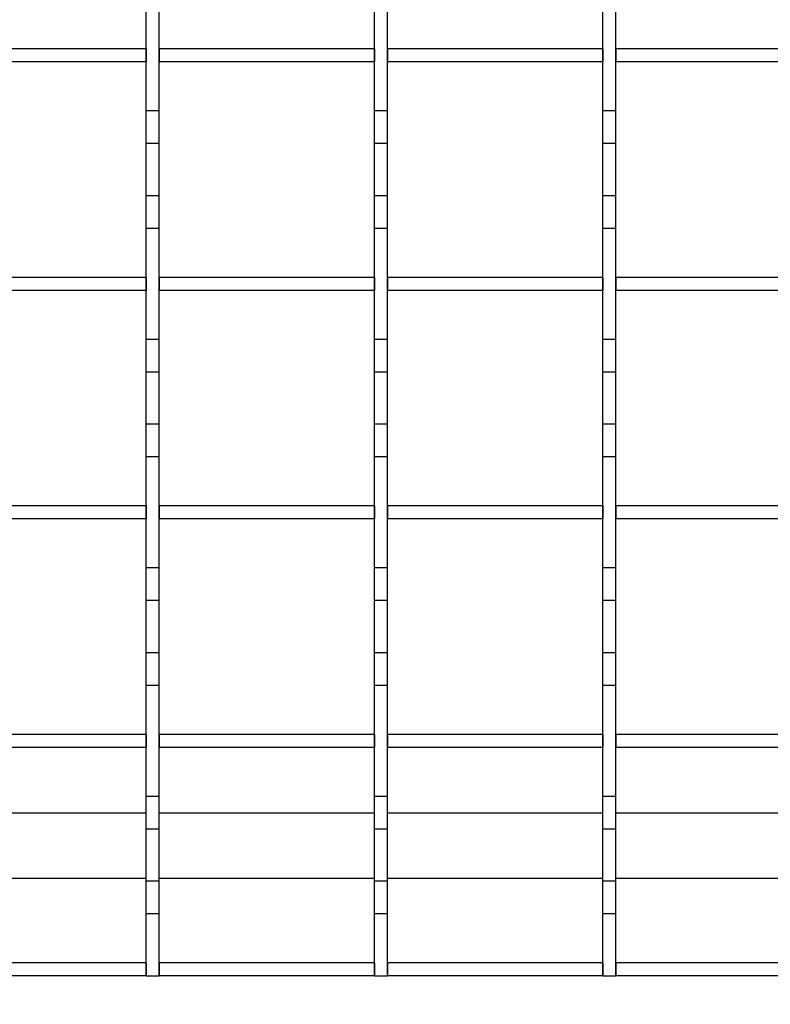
# Model space of a CAD drawing. Extents: x -72 to 51457, y 0 to 26838.
# Tile 109 of 203: x 9123 to 9238, y 9533 to 9684. Entities that reach past the tile are written whole.
import ezdxf
from ezdxf.enums import TextEntityAlignment as Align

# ---------------------------------------------------------------- set-up
doc = ezdxf.new("R2010")
doc.units = 0
doc.header["$LTSCALE"] = 12
for name, pattern in [('LDM', [0]), ('LEA', [0]), ('LFUN', [0]), ('SOLID_THIN', [0])]:
    doc.linetypes.add(name, pattern=pattern)
doc.layers.get('0').update_dxf_attribs({"linetype": 'CONTINUOUS'})
doc.layers.add('4', color=7, linetype='CONTINUOUS')
doc.styles.get("Standard").update_dxf_attribs({"font": 'medtext', "width": 0.75})
doc.styles.add('TDM', font='TXT', dxfattribs={"width": 0.675})
doc.dimstyles.new('MEDDIM1642', dxfattribs={"dimscale": 20, "dimtxt": 6, "dimasz": 3.5, "dimexe": 2.5, "dimexo": 2.5, "dimgap": 1.665, "dimtad": 1, "dimdec": 4, "dimrnd": 1, "dimzin": 12, "dimdsep": 46, "dimtxsty": 'Standard', "dimblk": 'MEDFUNV_7', "dimcen": 30, "dimclrd": 7, "dimclre": 7, "dimclrt": 7, "dimadec": 0, "dimazin": 0, "dimtfac": 0.7, "dimtdec": 4, "dimtmove": 0, "dimatfit": 3, "dimldrblk": 'MEDFUNV_7', "dimfxl": 0, "dimtolj": 1, "dimtzin": 0, "dimarcsym": 0})
doc.dimstyles.new('MEDDIM8157', dxfattribs={"dimscale": 20, "dimtxt": 6, "dimasz": 3.5, "dimexe": 2.5, "dimexo": 2.5, "dimgap": 1.665, "dimtad": 1, "dimdec": 4, "dimrnd": 1, "dimzin": 12, "dimdsep": 46, "dimtxsty": 'Standard', "dimblk": 'MEDFUNV_7', "dimcen": 30, "dimclrd": 7, "dimclre": 7, "dimclrt": 7, "dimadec": 0, "dimazin": 0, "dimtfac": 0.7, "dimtdec": 4, "dimtmove": 0, "dimatfit": 3, "dimldrblk": 'MEDFUNV_7', "dimfxl": 0, "dimtolj": 1, "dimtzin": 0, "dimarcsym": 0})

# ---------------------------------------------------------------- blocks, each defined once
blk = doc.blocks.new('MEDFUNV_6')
at = {"color": 0, "linetype": 'LFUN', "lineweight": -2}
for points in [[(1, 0.1333), (0, 0), (1, -0.1333), (1, 0.1333)], [(1, 0.1111), (0.1667, 0), (1, -0.1111)], [(1, 0.0889), (0.3333, 0), (1, -0.0889)], [(1, 0.0667), (0.5, 0), (1, -0.0667)], [(1, 0.0444), (0.6667, 0), (1, -0.0444)], [(1, 0.0222), (0.8333, 0), (1, -0.0222)]]:
    blk.add_lwpolyline(points, dxfattribs=at)
blk = doc.blocks.new('MEDFUNV_7')
at = {"color": 0, "linetype": 'LFUN', "lineweight": -2}
for points in [[(-1, 0.1333), (0, 0), (-1, -0.1333), (-1, 0.1333)], [(-1, 0.1111), (-0.1667, 0), (-1, -0.1111)], [(-1, 0.0889), (-0.3333, 0), (-1, -0.0889)], [(-1, 0.0667), (-0.5, 0), (-1, -0.0667)], [(-1, 0.0444), (-0.6667, 0), (-1, -0.0444)], [(-1, 0.0222), (-0.8333, 0), (-1, -0.0222)]]:
    blk.add_lwpolyline(points, dxfattribs=at)
blk = doc.blocks.new('MEDCLUMP_DIM_1643_')
at = {"layer": '4', "color": 7, "linetype": 'LEA', "lineweight": 25}
for p, q in [((5834.76, 9566.68), (5834.76, 10860.26)), ((10834.76, 9478.68), (10834.76, 10860.26))]:
    blk.add_line(p, q, dxfattribs=at)
at = {"layer": '4', "color": 7, "linetype": 'LDM', "lineweight": 25}
blk.add_line((5834.76, 10810.26), (10834.76, 10810.26), dxfattribs=at)
at = {"layer": '4', "color": 7, "linetype": 'LDM', "lineweight": 25, "xscale": 70, "yscale": 70, "zscale": 70}
for name, p in [('MEDFUNV_6', (5834.76, 10810.26)), ('MEDFUNV_7', (10834.76, 10810.26))]:
    blk.add_blockref(name, p, dxfattribs=at)
at = {"layer": '4', "color": 7, "lineweight": 25, "style": 'TDM', "width": 0.781579}
blk.add_text('5000', height=120, dxfattribs=at).set_placement((8186.26, 10810.26), align=Align.BOTTOM_LEFT)
blk = doc.blocks.new('*D70')
at = {"lineweight": 0}
blk.add_blockref('MEDCLUMP_DIM_1643_', (0, 0), dxfattribs=at)
blk = doc.blocks.new('MEDCLUMP_DIM_8158_')
at = {"layer": '4', "color": 7, "linetype": 'LEA', "lineweight": 25}
for p, q in [((5834.76, 10690.47), (5834.76, 11104.98)), ((11834.76, 9566.34), (11834.76, 11104.98))]:
    blk.add_line(p, q, dxfattribs=at)
at = {"layer": '4', "color": 7, "linetype": 'LDM', "lineweight": 25}
blk.add_line((5834.76, 11054.98), (11834.76, 11054.98), dxfattribs=at)
at = {"layer": '4', "color": 7, "linetype": 'LDM', "lineweight": 25, "xscale": 70, "yscale": 70, "zscale": 70}
for name, p in [('MEDFUNV_6', (5834.76, 11054.98)), ('MEDFUNV_7', (11834.76, 11054.98))]:
    blk.add_blockref(name, p, dxfattribs=at)
at = {"layer": '4', "color": 7, "lineweight": 25, "style": 'TDM'}
for s, width, p in [('( Option Aquaclean)', 0.748515, (8267.25, 11054.98)), ('6000', 0.781579, (7890.26, 11054.98))]:
    blk.add_text(s, height=120, dxfattribs=dict(at, width=width)).set_placement(p, align=Align.BOTTOM_LEFT)
blk = doc.blocks.new('*D16')
at = {"lineweight": 0}
blk.add_blockref('MEDCLUMP_DIM_8158_', (0, 0), dxfattribs=at)
blk = doc.blocks.new('Vela_Drauf')
at = {"color": 7, "linetype": 'SOLID_THIN', "lineweight": 25}
for p, q in [((9142.26, 9670.18), (9142.26, 9687.18)), ((9144.26, 9670.18), (9144.26, 9687.18)), ((9177.26, 9670.18), (9177.26, 9687.18)), ((9179.26, 9670.18), (9179.26, 9687.18)), ((9212.26, 9670.18), (9212.26, 9687.18)), ((9214.26, 9670.18), (9214.26, 9687.18)), ((9142.26, 9679.68), (9109.26, 9679.68)), ((9142.26, 9679.68), (9142.26, 9677.68)), ((9144.26, 9679.68), (9144.26, 9677.68)), ((9177.26, 9679.68), (9144.26, 9679.68)), ((9177.26, 9679.68), (9177.26, 9677.68)), ((9179.26, 9679.68), (9179.26, 9677.68)), ((9212.26, 9679.68), (9179.26, 9679.68)), ((9212.26, 9679.68), (9212.26, 9677.68)), ((9214.26, 9679.68), (9214.26, 9677.68)), ((9247.26, 9679.68), (9214.26, 9679.68)), ((9142.26, 9677.68), (9109.26, 9677.68)), ((9177.26, 9677.68), (9144.26, 9677.68)), ((9212.26, 9677.68), (9179.26, 9677.68)), ((9247.26, 9677.68), (9214.26, 9677.68)), ((9144.26, 9670.18), (9142.26, 9670.18)), ((9142.26, 9665.18), (9142.26, 9670.18)), ((9144.26, 9665.18), (9144.26, 9670.18)), ((9179.26, 9670.18), (9177.26, 9670.18)), ((9177.26, 9665.18), (9177.26, 9670.18)), ((9179.26, 9665.18), (9179.26, 9670.18)), ((9214.26, 9670.18), (9212.26, 9670.18)), ((9212.26, 9665.18), (9212.26, 9670.18)), ((9214.26, 9665.18), (9214.26, 9670.18)), ((9144.26, 9665.18), (9142.26, 9665.18)), ((9142.26, 9657.18), (9142.26, 9665.18)), ((9144.26, 9657.18), (9144.26, 9665.18)), ((9179.26, 9665.18), (9177.26, 9665.18)), ((9177.26, 9657.18), (9177.26, 9665.18)), ((9179.26, 9657.18), (9179.26, 9665.18)), ((9214.26, 9665.18), (9212.26, 9665.18)), ((9212.26, 9657.18), (9212.26, 9665.18)), ((9214.26, 9657.18), (9214.26, 9665.18)), ((9144.26, 9657.18), (9142.26, 9657.18)), ((9142.26, 9652.18), (9142.26, 9657.18)), ((9144.26, 9652.18), (9144.26, 9657.18)), ((9179.26, 9657.18), (9177.26, 9657.18)), ((9177.26, 9652.18), (9177.26, 9657.18)), ((9179.26, 9652.18), (9179.26, 9657.18)), ((9214.26, 9657.18), (9212.26, 9657.18)), ((9212.26, 9652.18), (9212.26, 9657.18)), ((9214.26, 9652.18), (9214.26, 9657.18)), ((9144.26, 9652.18), (9142.26, 9652.18)), ((9142.26, 9635.18), (9142.26, 9652.18)), ((9144.26, 9635.18), (9144.26, 9652.18)), ((9179.26, 9652.18), (9177.26, 9652.18)), ((9177.26, 9635.18), (9177.26, 9652.18)), ((9179.26, 9635.18), (9179.26, 9652.18)), ((9214.26, 9652.18), (9212.26, 9652.18)), ((9212.26, 9635.18), (9212.26, 9652.18)), ((9214.26, 9635.18), (9214.26, 9652.18)), ((9142.26, 9644.68), (9109.26, 9644.68)), ((9142.26, 9644.68), (9142.26, 9642.68)), ((9144.26, 9644.68), (9144.26, 9642.68)), ((9177.26, 9644.68), (9144.26, 9644.68)), ((9177.26, 9644.68), (9177.26, 9642.68)), ((9179.26, 9644.68), (9179.26, 9642.68)), ((9212.26, 9644.68), (9179.26, 9644.68)), ((9212.26, 9644.68), (9212.26, 9642.68)), ((9214.26, 9644.68), (9214.26, 9642.68)), ((9247.26, 9644.68), (9214.26, 9644.68)), ((9142.26, 9642.68), (9109.26, 9642.68)), ((9177.26, 9642.68), (9144.26, 9642.68)), ((9212.26, 9642.68), (9179.26, 9642.68)), ((9247.26, 9642.68), (9214.26, 9642.68)), ((9144.26, 9635.18), (9142.26, 9635.18)), ((9142.26, 9630.18), (9142.26, 9635.18)), ((9144.26, 9630.18), (9144.26, 9635.18)), ((9179.26, 9635.18), (9177.26, 9635.18)), ((9177.26, 9630.18), (9177.26, 9635.18)), ((9179.26, 9630.18), (9179.26, 9635.18)), ((9214.26, 9635.18), (9212.26, 9635.18)), ((9212.26, 9630.18), (9212.26, 9635.18)), ((9214.26, 9630.18), (9214.26, 9635.18)), ((9144.26, 9630.18), (9142.26, 9630.18)), ((9142.26, 9622.18), (9142.26, 9630.18)), ((9144.26, 9622.18), (9144.26, 9630.18)), ((9179.26, 9630.18), (9177.26, 9630.18)), ((9177.26, 9622.18), (9177.26, 9630.18)), ((9179.26, 9622.18), (9179.26, 9630.18)), ((9214.26, 9630.18), (9212.26, 9630.18)), ((9212.26, 9622.18), (9212.26, 9630.18)), ((9214.26, 9622.18), (9214.26, 9630.18)), ((9144.26, 9622.18), (9142.26, 9622.18)), ((9142.26, 9617.18), (9142.26, 9622.18)), ((9144.26, 9617.18), (9144.26, 9622.18)), ((9179.26, 9622.18), (9177.26, 9622.18)), ((9177.26, 9617.18), (9177.26, 9622.18)), ((9179.26, 9617.18), (9179.26, 9622.18)), ((9214.26, 9622.18), (9212.26, 9622.18)), ((9212.26, 9617.18), (9212.26, 9622.18)), ((9214.26, 9617.18), (9214.26, 9622.18)), ((9144.26, 9617.18), (9142.26, 9617.18)), ((9142.26, 9600.18), (9142.26, 9617.18)), ((9144.26, 9600.18), (9144.26, 9617.18)), ((9179.26, 9617.18), (9177.26, 9617.18)), ((9177.26, 9600.18), (9177.26, 9617.18)), ((9179.26, 9600.18), (9179.26, 9617.18)), ((9214.26, 9617.18), (9212.26, 9617.18)), ((9212.26, 9600.18), (9212.26, 9617.18)), ((9214.26, 9600.18), (9214.26, 9617.18)), ((9142.26, 9609.68), (9109.26, 9609.68)), ((9142.26, 9609.68), (9142.26, 9607.68)), ((9144.26, 9609.68), (9144.26, 9607.68)), ((9177.26, 9609.68), (9144.26, 9609.68)), ((9177.26, 9609.68), (9177.26, 9607.68)), ((9179.26, 9609.68), (9179.26, 9607.68)), ((9212.26, 9609.68), (9179.26, 9609.68)), ((9212.26, 9609.68), (9212.26, 9607.68)), ((9214.26, 9609.68), (9214.26, 9607.68)), ((9247.26, 9609.68), (9214.26, 9609.68)), ((9142.26, 9607.68), (9109.26, 9607.68)), ((9177.26, 9607.68), (9144.26, 9607.68)), ((9212.26, 9607.68), (9179.26, 9607.68)), ((9247.26, 9607.68), (9214.26, 9607.68)), ((9144.26, 9600.18), (9142.26, 9600.18)), ((9142.26, 9595.18), (9142.26, 9600.18)), ((9144.26, 9595.18), (9144.26, 9600.18)), ((9179.26, 9600.18), (9177.26, 9600.18)), ((9177.26, 9595.18), (9177.26, 9600.18)), ((9179.26, 9595.18), (9179.26, 9600.18)), ((9214.26, 9600.18), (9212.26, 9600.18)), ((9212.26, 9595.18), (9212.26, 9600.18)), ((9214.26, 9595.18), (9214.26, 9600.18)), ((9144.26, 9595.18), (9142.26, 9595.18)), ((9142.26, 9587.18), (9142.26, 9595.18)), ((9144.26, 9587.18), (9144.26, 9595.18)), ((9179.26, 9595.18), (9177.26, 9595.18)), ((9177.26, 9587.18), (9177.26, 9595.18)), ((9179.26, 9587.18), (9179.26, 9595.18)), ((9214.26, 9595.18), (9212.26, 9595.18)), ((9212.26, 9587.18), (9212.26, 9595.18)), ((9214.26, 9587.18), (9214.26, 9595.18)), ((9144.26, 9587.18), (9142.26, 9587.18)), ((9142.26, 9582.18), (9142.26, 9587.18)), ((9144.26, 9582.18), (9144.26, 9587.18)), ((9179.26, 9587.18), (9177.26, 9587.18)), ((9177.26, 9582.18), (9177.26, 9587.18)), ((9179.26, 9582.18), (9179.26, 9587.18)), ((9214.26, 9587.18), (9212.26, 9587.18)), ((9212.26, 9582.18), (9212.26, 9587.18)), ((9214.26, 9582.18), (9214.26, 9587.18)), ((9144.26, 9582.18), (9142.26, 9582.18)), ((9142.26, 9565.18), (9142.26, 9582.18)), ((9144.26, 9565.18), (9144.26, 9582.18)), ((9179.26, 9582.18), (9177.26, 9582.18)), ((9177.26, 9565.18), (9177.26, 9582.18)), ((9179.26, 9565.18), (9179.26, 9582.18)), ((9214.26, 9582.18), (9212.26, 9582.18)), ((9212.26, 9565.18), (9212.26, 9582.18)), ((9214.26, 9565.18), (9214.26, 9582.18)), ((9142.26, 9574.68), (9109.26, 9574.68)), ((9142.26, 9574.68), (9142.26, 9572.68)), ((9144.26, 9574.68), (9144.26, 9572.68)), ((9177.26, 9574.68), (9144.26, 9574.68)), ((9177.26, 9574.68), (9177.26, 9572.68)), ((9179.26, 9574.68), (9179.26, 9572.68)), ((9212.26, 9574.68), (9179.26, 9574.68)), ((9212.26, 9574.68), (9212.26, 9572.68)), ((9214.26, 9574.68), (9214.26, 9572.68)), ((9247.26, 9574.68), (9214.26, 9574.68)), ((9142.26, 9572.68), (9109.26, 9572.68)), ((9177.26, 9572.68), (9144.26, 9572.68)), ((9212.26, 9572.68), (9179.26, 9572.68)), ((9247.26, 9572.68), (9214.26, 9572.68)), ((9144.26, 9565.18), (9142.26, 9565.18)), ((9142.26, 9560.18), (9142.26, 9565.18)), ((9144.26, 9560.18), (9144.26, 9565.18)), ((9179.26, 9565.18), (9177.26, 9565.18)), ((9177.26, 9560.18), (9177.26, 9565.18)), ((9179.26, 9560.18), (9179.26, 9565.18)), ((9214.26, 9565.18), (9212.26, 9565.18)), ((9212.26, 9560.18), (9212.26, 9565.18)), ((9214.26, 9560.18), (9214.26, 9565.18)), ((9109.26, 9562.68), (9142.26, 9562.68)), ((9144.26, 9562.68), (9177.26, 9562.68)), ((9179.26, 9562.68), (9212.26, 9562.68)), ((9214.26, 9562.68), (9247.26, 9562.68)), ((9142.26, 9552.18), (9142.26, 9560.18)), ((9144.26, 9560.18), (9142.26, 9560.18)), ((9144.26, 9552.18), (9144.26, 9560.18)), ((9177.26, 9552.18), (9177.26, 9560.18)), ((9179.26, 9560.18), (9177.26, 9560.18)), ((9179.26, 9552.18), (9179.26, 9560.18)), ((9214.26, 9560.18), (9212.26, 9560.18)), ((9212.26, 9552.18), (9212.26, 9560.18)), ((9214.26, 9552.18), (9214.26, 9560.18)), ((9109.26, 9552.68), (9142.26, 9552.68)), ((9144.26, 9552.18), (9142.26, 9552.18)), ((9142.26, 9547.18), (9142.26, 9552.18)), ((9144.26, 9552.68), (9177.26, 9552.68)), ((9144.26, 9547.18), (9144.26, 9552.18)), ((9179.26, 9552.18), (9177.26, 9552.18)), ((9177.26, 9547.18), (9177.26, 9552.18)), ((9179.26, 9552.68), (9212.26, 9552.68)), ((9179.26, 9547.18), (9179.26, 9552.18)), ((9214.26, 9552.18), (9212.26, 9552.18)), ((9212.26, 9547.18), (9212.26, 9552.18)), ((9214.26, 9552.68), (9247.26, 9552.68)), ((9214.26, 9547.18), (9214.26, 9552.18)), ((9144.26, 9547.18), (9142.26, 9547.18)), ((9142.26, 9537.68), (9142.26, 9547.18)), ((9144.26, 9537.68), (9144.26, 9547.18)), ((9177.26, 9537.68), (9177.26, 9547.18)), ((9179.26, 9547.18), (9177.26, 9547.18)), ((9179.26, 9537.68), (9179.26, 9547.18)), ((9212.26, 9537.68), (9212.26, 9547.18)), ((9214.26, 9547.18), (9212.26, 9547.18)), ((9214.26, 9537.68), (9214.26, 9547.18)), ((9142.26, 9539.68), (9109.26, 9539.68)), ((9142.26, 9539.68), (9142.26, 9537.68)), ((9144.26, 9539.68), (9144.26, 9537.68)), ((9177.26, 9539.68), (9144.26, 9539.68)), ((9177.26, 9539.68), (9177.26, 9537.68)), ((9179.26, 9539.68), (9179.26, 9537.68)), ((9212.26, 9539.68), (9179.26, 9539.68)), ((9212.26, 9539.68), (9212.26, 9537.68)), ((9214.26, 9539.68), (9214.26, 9537.68)), ((9247.26, 9539.68), (9214.26, 9539.68)), ((9142.26, 9537.68), (9109.26, 9537.68)), ((9142.26, 9537.68), (9144.26, 9537.68)), ((9177.26, 9537.68), (9144.26, 9537.68)), ((9177.26, 9537.68), (9179.26, 9537.68)), ((9212.26, 9537.68), (9179.26, 9537.68)), ((9212.26, 9537.68), (9214.26, 9537.68)), ((9247.26, 9537.68), (9214.26, 9537.68))]:
    blk.add_line(p, q, dxfattribs=at)
blk = doc.blocks.new('Türen_Drauf')
at = {"color": 7, "linetype": 'SOLID_THIN', "lineweight": 25}
for p, q in [((9142.26, 9670.18), (9142.26, 9687.18)), ((9144.26, 9670.18), (9144.26, 9687.18)), ((9177.26, 9670.18), (9177.26, 9687.18)), ((9179.26, 9670.18), (9179.26, 9687.18)), ((9212.26, 9670.18), (9212.26, 9687.18)), ((9214.26, 9670.18), (9214.26, 9687.18)), ((9142.26, 9679.68), (9109.26, 9679.68)), ((9142.26, 9679.68), (9142.26, 9677.68)), ((9144.26, 9679.68), (9144.26, 9677.68)), ((9177.26, 9679.68), (9144.26, 9679.68)), ((9177.26, 9679.68), (9177.26, 9677.68)), ((9179.26, 9679.68), (9179.26, 9677.68)), ((9212.26, 9679.68), (9179.26, 9679.68)), ((9212.26, 9679.68), (9212.26, 9677.68)), ((9214.26, 9679.68), (9214.26, 9677.68)), ((9247.26, 9679.68), (9214.26, 9679.68)), ((9142.26, 9677.68), (9109.26, 9677.68)), ((9177.26, 9677.68), (9144.26, 9677.68)), ((9212.26, 9677.68), (9179.26, 9677.68)), ((9247.26, 9677.68), (9214.26, 9677.68)), ((9144.26, 9670.18), (9142.26, 9670.18)), ((9142.26, 9665.18), (9142.26, 9670.18)), ((9144.26, 9665.18), (9144.26, 9670.18)), ((9179.26, 9670.18), (9177.26, 9670.18)), ((9177.26, 9665.18), (9177.26, 9670.18)), ((9179.26, 9665.18), (9179.26, 9670.18)), ((9214.26, 9670.18), (9212.26, 9670.18)), ((9212.26, 9665.18), (9212.26, 9670.18)), ((9214.26, 9665.18), (9214.26, 9670.18)), ((9144.26, 9665.18), (9142.26, 9665.18)), ((9142.26, 9657.18), (9142.26, 9665.18)), ((9144.26, 9657.18), (9144.26, 9665.18)), ((9179.26, 9665.18), (9177.26, 9665.18)), ((9177.26, 9657.18), (9177.26, 9665.18)), ((9179.26, 9657.18), (9179.26, 9665.18)), ((9214.26, 9665.18), (9212.26, 9665.18)), ((9212.26, 9657.18), (9212.26, 9665.18)), ((9214.26, 9657.18), (9214.26, 9665.18)), ((9144.26, 9657.18), (9142.26, 9657.18)), ((9142.26, 9652.18), (9142.26, 9657.18)), ((9144.26, 9652.18), (9144.26, 9657.18)), ((9179.26, 9657.18), (9177.26, 9657.18)), ((9177.26, 9652.18), (9177.26, 9657.18)), ((9179.26, 9652.18), (9179.26, 9657.18)), ((9214.26, 9657.18), (9212.26, 9657.18)), ((9212.26, 9652.18), (9212.26, 9657.18)), ((9214.26, 9652.18), (9214.26, 9657.18)), ((9144.26, 9652.18), (9142.26, 9652.18)), ((9142.26, 9635.18), (9142.26, 9652.18)), ((9144.26, 9635.18), (9144.26, 9652.18)), ((9179.26, 9652.18), (9177.26, 9652.18)), ((9177.26, 9635.18), (9177.26, 9652.18)), ((9179.26, 9635.18), (9179.26, 9652.18)), ((9214.26, 9652.18), (9212.26, 9652.18)), ((9212.26, 9635.18), (9212.26, 9652.18)), ((9214.26, 9635.18), (9214.26, 9652.18)), ((9142.26, 9644.68), (9109.26, 9644.68)), ((9142.26, 9644.68), (9142.26, 9642.68)), ((9144.26, 9644.68), (9144.26, 9642.68)), ((9177.26, 9644.68), (9144.26, 9644.68)), ((9177.26, 9644.68), (9177.26, 9642.68)), ((9179.26, 9644.68), (9179.26, 9642.68)), ((9212.26, 9644.68), (9179.26, 9644.68)), ((9212.26, 9644.68), (9212.26, 9642.68)), ((9214.26, 9644.68), (9214.26, 9642.68)), ((9247.26, 9644.68), (9214.26, 9644.68)), ((9142.26, 9642.68), (9109.26, 9642.68)), ((9177.26, 9642.68), (9144.26, 9642.68)), ((9212.26, 9642.68), (9179.26, 9642.68)), ((9247.26, 9642.68), (9214.26, 9642.68)), ((9144.26, 9635.18), (9142.26, 9635.18)), ((9142.26, 9630.18), (9142.26, 9635.18)), ((9144.26, 9630.18), (9144.26, 9635.18)), ((9179.26, 9635.18), (9177.26, 9635.18)), ((9177.26, 9630.18), (9177.26, 9635.18)), ((9179.26, 9630.18), (9179.26, 9635.18)), ((9214.26, 9635.18), (9212.26, 9635.18)), ((9212.26, 9630.18), (9212.26, 9635.18)), ((9214.26, 9630.18), (9214.26, 9635.18)), ((9144.26, 9630.18), (9142.26, 9630.18)), ((9142.26, 9622.18), (9142.26, 9630.18)), ((9144.26, 9622.18), (9144.26, 9630.18)), ((9179.26, 9630.18), (9177.26, 9630.18)), ((9177.26, 9622.18), (9177.26, 9630.18)), ((9179.26, 9622.18), (9179.26, 9630.18)), ((9214.26, 9630.18), (9212.26, 9630.18)), ((9212.26, 9622.18), (9212.26, 9630.18)), ((9214.26, 9622.18), (9214.26, 9630.18)), ((9144.26, 9622.18), (9142.26, 9622.18)), ((9142.26, 9617.18), (9142.26, 9622.18)), ((9144.26, 9617.18), (9144.26, 9622.18)), ((9179.26, 9622.18), (9177.26, 9622.18)), ((9177.26, 9617.18), (9177.26, 9622.18)), ((9179.26, 9617.18), (9179.26, 9622.18)), ((9214.26, 9622.18), (9212.26, 9622.18)), ((9212.26, 9617.18), (9212.26, 9622.18)), ((9214.26, 9617.18), (9214.26, 9622.18)), ((9144.26, 9617.18), (9142.26, 9617.18)), ((9142.26, 9600.18), (9142.26, 9617.18)), ((9144.26, 9600.18), (9144.26, 9617.18)), ((9179.26, 9617.18), (9177.26, 9617.18)), ((9177.26, 9600.18), (9177.26, 9617.18)), ((9179.26, 9600.18), (9179.26, 9617.18)), ((9214.26, 9617.18), (9212.26, 9617.18)), ((9212.26, 9600.18), (9212.26, 9617.18)), ((9214.26, 9600.18), (9214.26, 9617.18)), ((9142.26, 9609.68), (9109.26, 9609.68)), ((9142.26, 9609.68), (9142.26, 9607.68)), ((9144.26, 9609.68), (9144.26, 9607.68)), ((9177.26, 9609.68), (9144.26, 9609.68)), ((9177.26, 9609.68), (9177.26, 9607.68)), ((9179.26, 9609.68), (9179.26, 9607.68)), ((9212.26, 9609.68), (9179.26, 9609.68)), ((9212.26, 9609.68), (9212.26, 9607.68)), ((9214.26, 9609.68), (9214.26, 9607.68)), ((9247.26, 9609.68), (9214.26, 9609.68)), ((9142.26, 9607.68), (9109.26, 9607.68)), ((9177.26, 9607.68), (9144.26, 9607.68)), ((9212.26, 9607.68), (9179.26, 9607.68)), ((9247.26, 9607.68), (9214.26, 9607.68)), ((9144.26, 9600.18), (9142.26, 9600.18)), ((9142.26, 9595.18), (9142.26, 9600.18)), ((9144.26, 9595.18), (9144.26, 9600.18)), ((9179.26, 9600.18), (9177.26, 9600.18)), ((9177.26, 9595.18), (9177.26, 9600.18)), ((9179.26, 9595.18), (9179.26, 9600.18)), ((9214.26, 9600.18), (9212.26, 9600.18)), ((9212.26, 9595.18), (9212.26, 9600.18)), ((9214.26, 9595.18), (9214.26, 9600.18)), ((9144.26, 9595.18), (9142.26, 9595.18)), ((9142.26, 9587.18), (9142.26, 9595.18)), ((9144.26, 9587.18), (9144.26, 9595.18)), ((9179.26, 9595.18), (9177.26, 9595.18)), ((9177.26, 9587.18), (9177.26, 9595.18)), ((9179.26, 9587.18), (9179.26, 9595.18)), ((9214.26, 9595.18), (9212.26, 9595.18)), ((9212.26, 9587.18), (9212.26, 9595.18)), ((9214.26, 9587.18), (9214.26, 9595.18)), ((9144.26, 9587.18), (9142.26, 9587.18)), ((9142.26, 9582.18), (9142.26, 9587.18)), ((9144.26, 9582.18), (9144.26, 9587.18)), ((9179.26, 9587.18), (9177.26, 9587.18)), ((9177.26, 9582.18), (9177.26, 9587.18)), ((9179.26, 9582.18), (9179.26, 9587.18)), ((9214.26, 9587.18), (9212.26, 9587.18)), ((9212.26, 9582.18), (9212.26, 9587.18)), ((9214.26, 9582.18), (9214.26, 9587.18)), ((9144.26, 9582.18), (9142.26, 9582.18)), ((9142.26, 9565.18), (9142.26, 9582.18)), ((9144.26, 9565.18), (9144.26, 9582.18)), ((9179.26, 9582.18), (9177.26, 9582.18)), ((9177.26, 9565.18), (9177.26, 9582.18)), ((9179.26, 9565.18), (9179.26, 9582.18)), ((9214.26, 9582.18), (9212.26, 9582.18)), ((9212.26, 9565.18), (9212.26, 9582.18)), ((9214.26, 9565.18), (9214.26, 9582.18)), ((9142.26, 9574.68), (9109.26, 9574.68)), ((9142.26, 9574.68), (9142.26, 9572.68)), ((9144.26, 9574.68), (9144.26, 9572.68)), ((9177.26, 9574.68), (9144.26, 9574.68)), ((9177.26, 9574.68), (9177.26, 9572.68)), ((9179.26, 9574.68), (9179.26, 9572.68)), ((9212.26, 9574.68), (9179.26, 9574.68)), ((9212.26, 9574.68), (9212.26, 9572.68)), ((9214.26, 9574.68), (9214.26, 9572.68)), ((9247.26, 9574.68), (9214.26, 9574.68)), ((9142.26, 9572.68), (9109.26, 9572.68)), ((9177.26, 9572.68), (9144.26, 9572.68)), ((9212.26, 9572.68), (9179.26, 9572.68)), ((9247.26, 9572.68), (9214.26, 9572.68)), ((9144.26, 9565.18), (9142.26, 9565.18)), ((9142.26, 9560.18), (9142.26, 9565.18)), ((9144.26, 9560.18), (9144.26, 9565.18)), ((9179.26, 9565.18), (9177.26, 9565.18)), ((9177.26, 9560.18), (9177.26, 9565.18)), ((9179.26, 9560.18), (9179.26, 9565.18)), ((9214.26, 9565.18), (9212.26, 9565.18)), ((9212.26, 9560.18), (9212.26, 9565.18)), ((9214.26, 9560.18), (9214.26, 9565.18)), ((9142.26, 9552.18), (9142.26, 9560.18)), ((9144.26, 9560.18), (9142.26, 9560.18)), ((9144.26, 9552.18), (9144.26, 9560.18)), ((9179.26, 9560.18), (9177.26, 9560.18)), ((9177.26, 9552.18), (9177.26, 9560.18)), ((9179.26, 9552.18), (9179.26, 9560.18)), ((9212.26, 9552.18), (9212.26, 9560.18)), ((9214.26, 9560.18), (9212.26, 9560.18)), ((9214.26, 9552.18), (9214.26, 9560.18)), ((9144.26, 9552.18), (9142.26, 9552.18)), ((9142.26, 9547.18), (9142.26, 9552.18)), ((9144.26, 9547.18), (9144.26, 9552.18)), ((9179.26, 9552.18), (9177.26, 9552.18)), ((9177.26, 9547.18), (9177.26, 9552.18)), ((9179.26, 9547.18), (9179.26, 9552.18)), ((9214.26, 9552.18), (9212.26, 9552.18)), ((9212.26, 9547.18), (9212.26, 9552.18)), ((9214.26, 9547.18), (9214.26, 9552.18)), ((9144.26, 9547.18), (9142.26, 9547.18)), ((9142.26, 9537.68), (9142.26, 9547.18)), ((9144.26, 9537.68), (9144.26, 9547.18)), ((9179.26, 9547.18), (9177.26, 9547.18)), ((9177.26, 9537.68), (9177.26, 9547.18)), ((9179.26, 9537.68), (9179.26, 9547.18)), ((9212.26, 9537.68), (9212.26, 9547.18)), ((9214.26, 9547.18), (9212.26, 9547.18)), ((9214.26, 9537.68), (9214.26, 9547.18)), ((9142.26, 9539.68), (9109.26, 9539.68)), ((9142.26, 9539.68), (9142.26, 9537.68)), ((9144.26, 9539.68), (9144.26, 9537.68)), ((9177.26, 9539.68), (9144.26, 9539.68)), ((9177.26, 9539.68), (9177.26, 9537.68)), ((9179.26, 9539.68), (9179.26, 9537.68)), ((9212.26, 9539.68), (9179.26, 9539.68)), ((9212.26, 9539.68), (9212.26, 9537.68)), ((9214.26, 9539.68), (9214.26, 9537.68)), ((9247.26, 9539.68), (9214.26, 9539.68)), ((9142.26, 9537.68), (9109.26, 9537.68)), ((9142.26, 9537.68), (9144.26, 9537.68)), ((9177.26, 9537.68), (9144.26, 9537.68)), ((9177.26, 9537.68), (9179.26, 9537.68)), ((9212.26, 9537.68), (9179.26, 9537.68)), ((9212.26, 9537.68), (9214.26, 9537.68)), ((9247.26, 9537.68), (9214.26, 9537.68))]:
    blk.add_line(p, q, dxfattribs=at)

msp = doc.modelspace()

# ---------------------------------------------------------------- block references
at = {"lineweight": 0}
for name in ['Türen_Drauf', 'Vela_Drauf']:
    msp.add_blockref(name, (0, 0), dxfattribs=at)

# ---------------------------------------------------------------- dimensions: what is measured, and where the dimension line sits
at = {"layer": '4', "color": 7, "linetype": 'LDM', "lineweight": 25}
dim = msp.add_linear_dim(base=(5834.76, 11054.98), p1=(11834.76, 9546.34), p2=(5834.76, 10670.47), text='<> ( Option Aquaclean)', dimstyle='MEDDIM8157', override={"dimscale": 20, "dimdec": 0, "dimblk": 'MEDFUNV_7', "dimclrd": 7, "dimclre": 7, "dimclrt": 7, "dimtzin": 8}, dxfattribs=at)
dim.commit()
dim.dimension.update_dxf_attribs({"geometry": '*D16', "text_midpoint": (8038.76, 11154.98)})
dim = msp.add_linear_dim(base=(5834.76, 10810.26), p1=(10834.76, 9458.68), p2=(5834.76, 9546.68), dimstyle='MEDDIM1642', override={"dimscale": 20, "dimdec": 0, "dimblk": 'MEDFUNV_7', "dimclrd": 7, "dimclre": 7, "dimclrt": 7, "dimtzin": 8}, dxfattribs=at)
dim.commit()
dim.dimension.update_dxf_attribs({"geometry": '*D70', "text_midpoint": (8334.76, 10910.26)})

doc.saveas('drawing.dxf')
